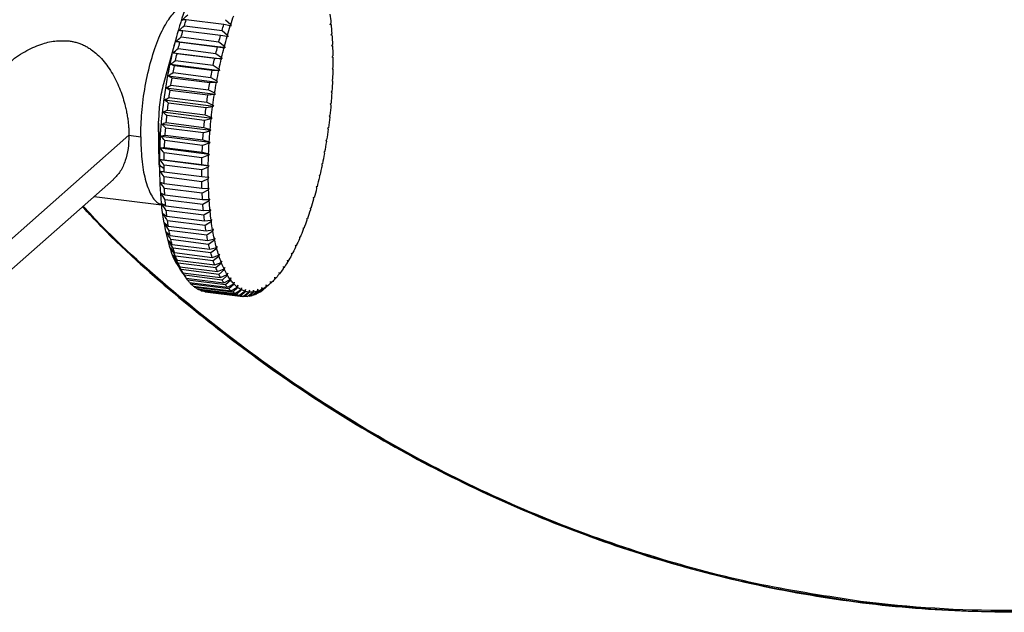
# Paper-space layout '_Dimétrica' of a CAD drawing. Header units: millimetres. Extents: x 366 to 735, y 3282 to 4201.
# Tile 3 of 7: x 533 to 631, y 3780 to 3839. Entities that reach past the tile are written whole.
import ezdxf

# ---------------------------------------------------------------- set-up
doc = ezdxf.new("R2010")
doc.units = ezdxf.units.MM

psp = doc.layouts.new('_Dimétrica')

# ---------------------------------------------------------------- linework, layer by layer
at = {"color": 7, "linetype": 'Continuous', "lineweight": 25}
for p, q in [((553.154, 3838.287), (549.412, 3838.758)), ((553.789, 3838.137), (553.154, 3838.287)), ((553.305, 3838.759), (553.832, 3838.272)), ((553.832, 3838.272), (553.855, 3838.101)), ((563.722, 3838.253), (563.784, 3838.426)), ((563.797, 3838.292), (563.722, 3838.253)), ((552.828, 3837.194), (549.086, 3837.665)), ((549.229, 3838.157), (552.97, 3837.685)), ((552.97, 3837.685), (553.509, 3837.221)), ((553.855, 3838.101), (553.789, 3838.137)), ((563.811, 3837.218), (563.875, 3837.381)), ((548.438, 3837.071), (547.159, 3832.396)), ((548.378, 3836.591), (553.241, 3835.979)), ((552.525, 3836.061), (548.783, 3836.533)), ((548.915, 3837.041), (552.657, 3836.57)), ((552.657, 3836.57), (553.208, 3836.13)), ((553.469, 3837.081), (552.828, 3837.194)), ((553.538, 3837.059), (553.469, 3837.081)), ((553.509, 3837.221), (553.538, 3837.059)), ((563.885, 3837.242), (563.811, 3837.218)), ((563.871, 3836.143), (563.937, 3836.296)), ((548.104, 3835.477), (552.967, 3834.864)), ((552.244, 3834.895), (548.503, 3835.367)), ((548.624, 3835.889), (552.366, 3835.418)), ((552.366, 3835.418), (552.929, 3835.005)), ((553.17, 3835.985), (552.525, 3836.061)), ((553.241, 3835.979), (553.17, 3835.985)), ((553.208, 3836.13), (553.241, 3835.979)), ((563.943, 3836.152), (563.871, 3836.143)), ((547.853, 3834.335), (552.716, 3833.722)), ((548.358, 3834.707), (552.099, 3834.235)), ((552.894, 3834.856), (552.244, 3834.895)), ((552.967, 3834.864), (552.894, 3834.856)), ((552.929, 3835.005), (552.967, 3834.864)), ((563.9, 3835.033), (563.97, 3835.176)), ((563.971, 3835.028), (563.9, 3835.033)), ((548.117, 3833.499), (551.858, 3833.028)), ((551.989, 3833.701), (548.247, 3834.172)), ((552.642, 3833.699), (551.989, 3833.701)), ((552.099, 3834.235), (552.674, 3833.852)), ((552.716, 3833.722), (552.642, 3833.699)), ((552.674, 3833.852), (552.716, 3833.722)), ((563.971, 3834.026), (563.9, 3833.895)), ((563.9, 3833.895), (563.97, 3833.874)), ((547.627, 3833.17), (552.49, 3832.557)), ((551.759, 3832.484), (548.018, 3832.956)), ((552.415, 3832.519), (551.759, 3832.484)), ((551.858, 3833.028), (552.443, 3832.674)), ((552.49, 3832.557), (552.415, 3832.519)), ((552.443, 3832.674), (552.49, 3832.557)), ((563.943, 3832.852), (563.871, 3832.733)), ((563.871, 3832.733), (563.937, 3832.698)), ((547.426, 3831.988), (552.289, 3831.375)), ((551.557, 3831.251), (547.815, 3831.723)), ((547.902, 3832.273), (551.644, 3831.802)), ((551.644, 3831.802), (552.239, 3831.48)), ((552.239, 3831.48), (552.289, 3831.375)), ((563.885, 3831.66), (563.811, 3831.553)), ((563.811, 3831.553), (563.875, 3831.503)), ((547.253, 3830.794), (552.116, 3830.182)), ((551.383, 3830.008), (547.641, 3830.48)), ((547.715, 3831.034), (551.457, 3830.562)), ((551.457, 3830.562), (552.061, 3830.273)), ((552.214, 3831.323), (551.557, 3831.251)), ((552.289, 3831.375), (552.214, 3831.323)), ((563.797, 3830.455), (563.722, 3830.361)), ((547.107, 3829.596), (551.97, 3828.983)), ((547.557, 3829.787), (551.298, 3829.316)), ((552.04, 3830.115), (551.383, 3830.008)), ((552.116, 3830.182), (552.04, 3830.115)), ((552.061, 3830.273), (552.116, 3830.182)), ((563.722, 3830.361), (563.784, 3830.297)), ((546.741, 3824.34), (546.665, 3828.692)), ((546.667, 3828.49), (546.747, 3823.644)), ((547.428, 3828.54), (551.169, 3828.069)), ((551.237, 3828.761), (547.496, 3829.232)), ((551.894, 3828.903), (551.237, 3828.761)), ((551.298, 3829.316), (551.912, 3829.061)), ((551.97, 3828.983), (551.894, 3828.903)), ((551.912, 3829.061), (551.97, 3828.983)), ((563.68, 3829.243), (563.605, 3829.163)), ((563.605, 3829.163), (563.663, 3829.085)), ((546.989, 3828.397), (551.852, 3827.785)), ((551.121, 3827.515), (547.38, 3827.986)), ((551.777, 3827.691), (551.121, 3827.515)), ((551.169, 3828.069), (551.791, 3827.849)), ((551.852, 3827.785), (551.777, 3827.691)), ((551.791, 3827.849), (551.852, 3827.785)), ((563.534, 3828.03), (563.459, 3827.964)), ((563.459, 3827.964), (563.513, 3827.872)), ((543.728, 3827.281), (502.009, 3790.488)), ((543.728, 3827.281), (544.897, 3827.133)), ((546.9, 3827.205), (551.763, 3826.593)), ((551.036, 3826.277), (547.294, 3826.749)), ((547.328, 3827.298), (551.07, 3826.827)), ((551.07, 3826.827), (551.699, 3826.643)), ((551.763, 3826.593), (551.689, 3826.486)), ((551.699, 3826.643), (551.763, 3826.593)), ((563.36, 3826.823), (563.285, 3826.771)), ((563.285, 3826.771), (563.336, 3826.666)), ((546.841, 3826.026), (551.704, 3825.413)), ((550.981, 3825.053), (547.239, 3825.525)), ((547.26, 3826.067), (551.001, 3825.596)), ((551.001, 3825.596), (551.637, 3825.448)), ((551.689, 3826.486), (551.036, 3826.277)), ((563.159, 3825.626), (563.085, 3825.589)), ((563.085, 3825.589), (563.131, 3825.471)), ((546.811, 3824.864), (551.674, 3824.251)), ((547.222, 3824.853), (550.964, 3824.382)), ((551.631, 3825.294), (550.981, 3825.053)), ((551.704, 3825.413), (551.631, 3825.294)), ((551.637, 3825.448), (551.704, 3825.413)), ((546.741, 3824.34), (547.214, 3823.991)), ((550.957, 3823.849), (547.215, 3824.321)), ((547.215, 3823.663), (550.957, 3823.192)), ((551.603, 3824.12), (550.957, 3823.849)), ((550.964, 3824.382), (551.605, 3824.271)), ((551.674, 3824.251), (551.603, 3824.12)), ((551.605, 3824.271), (551.674, 3824.251)), ((562.932, 3824.447), (562.858, 3824.424)), ((562.858, 3824.424), (562.901, 3824.294)), ((499.886, 3785.589), (542.184, 3822.893)), ((550.964, 3822.671), (547.222, 3823.142)), ((550.957, 3823.192), (551.603, 3823.118)), ((551.605, 3822.97), (550.964, 3822.671)), ((551.674, 3823.112), (551.603, 3823.118)), ((551.605, 3822.97), (551.674, 3823.112)), ((562.68, 3823.289), (562.607, 3823.281)), ((562.607, 3823.281), (562.645, 3823.14)), ((547.239, 3822.501), (550.981, 3822.03)), ((551.001, 3821.524), (547.26, 3821.995)), ((550.981, 3822.03), (551.631, 3821.994)), ((551.637, 3821.85), (551.001, 3821.524)), ((551.704, 3822.003), (551.631, 3821.994)), ((551.637, 3821.85), (551.704, 3822.003)), ((562.404, 3822.16), (562.333, 3822.167)), ((562.333, 3822.167), (562.366, 3822.015)), ((540.267, 3821.201), (546.957, 3820.358)), ((547.294, 3821.375), (551.036, 3820.903)), ((551.07, 3820.414), (547.328, 3820.886)), ((551.036, 3820.903), (551.689, 3820.904)), ((551.699, 3820.765), (551.07, 3820.414)), ((551.763, 3820.928), (551.689, 3820.904)), ((551.699, 3820.765), (551.763, 3820.928)), ((562.105, 3821.065), (562.036, 3821.087)), ((562.036, 3821.087), (562.065, 3820.925)), ((547.38, 3820.288), (551.121, 3819.816)), ((551.169, 3819.347), (547.428, 3819.818)), ((551.121, 3819.816), (551.777, 3819.854)), ((551.791, 3819.72), (551.169, 3819.347)), ((551.852, 3819.892), (551.777, 3819.854)), ((551.791, 3819.72), (551.852, 3819.892)), ((561.786, 3820.009), (561.719, 3820.045)), ((561.719, 3820.045), (561.743, 3819.874)), ((547.496, 3819.246), (551.237, 3818.775)), ((551.298, 3818.327), (547.557, 3818.799)), ((551.237, 3818.775), (551.894, 3818.849)), ((551.912, 3818.721), (551.298, 3818.327)), ((551.97, 3818.902), (551.894, 3818.849)), ((551.912, 3818.721), (551.97, 3818.902)), ((561.447, 3818.996), (561.383, 3819.047)), ((561.383, 3819.047), (561.401, 3818.868)), ((547.641, 3818.255), (551.383, 3817.784)), ((551.457, 3817.36), (547.715, 3817.832)), ((551.383, 3817.784), (552.04, 3817.893)), ((552.061, 3817.773), (551.457, 3817.36)), ((552.116, 3817.961), (552.04, 3817.893)), ((552.061, 3817.773), (552.116, 3817.961)), ((561.09, 3818.033), (561.029, 3818.098)), ((561.029, 3818.098), (561.042, 3817.912)), ((547.815, 3817.32), (551.557, 3816.848)), ((551.644, 3816.451), (547.902, 3816.922)), ((551.557, 3816.848), (552.214, 3816.993)), ((552.239, 3816.879), (551.644, 3816.451)), ((552.289, 3817.074), (552.214, 3816.993)), ((552.239, 3816.879), (552.289, 3817.074)), ((560.717, 3817.124), (560.659, 3817.203)), ((560.659, 3817.203), (560.667, 3817.01)), ((548.018, 3816.444), (551.759, 3815.972)), ((551.858, 3815.603), (548.117, 3816.074)), ((551.759, 3815.972), (552.415, 3816.151)), ((552.443, 3816.045), (551.858, 3815.603)), ((552.49, 3816.245), (552.415, 3816.151)), ((552.443, 3816.045), (552.49, 3816.245)), ((560.329, 3816.273), (560.275, 3816.366)), ((560.275, 3816.366), (560.278, 3816.166)), ((548.247, 3815.632), (551.989, 3815.16)), ((552.099, 3814.821), (548.358, 3815.292)), ((548.503, 3814.888), (552.244, 3814.417)), ((551.989, 3815.16), (552.642, 3815.371)), ((552.674, 3815.275), (552.099, 3814.821)), ((552.716, 3815.479), (552.642, 3815.371)), ((552.674, 3815.275), (552.716, 3815.479)), ((552.967, 3814.779), (552.894, 3814.659)), ((552.929, 3814.571), (552.967, 3814.779)), ((559.473, 3814.88), (559.465, 3814.672)), ((559.52, 3814.762), (559.473, 3814.88)), ((559.879, 3815.59), (559.877, 3815.386)), ((559.93, 3815.484), (559.879, 3815.59)), ((552.366, 3814.109), (548.624, 3814.58)), ((548.783, 3814.216), (552.525, 3813.745)), ((548.8, 3813.998), (549.377, 3813.15)), ((552.657, 3813.47), (548.915, 3813.941)), ((552.244, 3814.417), (552.894, 3814.659)), ((552.929, 3814.571), (552.366, 3814.109)), ((552.525, 3813.745), (553.17, 3814.017)), ((553.208, 3813.939), (552.657, 3813.47)), ((553.241, 3814.149), (553.17, 3814.017)), ((553.208, 3813.939), (553.241, 3814.149)), ((559.059, 3814.239), (559.046, 3814.029)), ((559.101, 3814.109), (559.059, 3814.239)), ((549.086, 3813.619), (552.828, 3813.148)), ((552.97, 3812.907), (549.229, 3813.378)), ((549.412, 3813.1), (553.154, 3812.629)), ((549.563, 3812.895), (549.422, 3813.099)), ((553.305, 3812.423), (549.563, 3812.895)), ((552.828, 3813.148), (553.469, 3813.448)), ((553.509, 3813.38), (552.97, 3812.907)), ((553.154, 3812.629), (553.789, 3812.956)), ((553.832, 3812.897), (553.305, 3812.423)), ((553.538, 3813.592), (553.469, 3813.448)), ((553.509, 3813.38), (553.538, 3813.592)), ((553.855, 3813.11), (553.789, 3812.956)), ((553.832, 3812.897), (553.855, 3813.11)), ((558.214, 3813.177), (558.191, 3812.965)), ((558.247, 3813.025), (558.214, 3813.177)), ((558.638, 3813.671), (558.62, 3813.459)), ((558.676, 3813.529), (558.638, 3813.671)), ((549.758, 3812.661), (553.499, 3812.19)), ((549.918, 3812.492), (549.801, 3812.656)), ((553.659, 3812.021), (549.918, 3812.492)), ((550.122, 3812.305), (553.864, 3811.834)), ((550.29, 3812.174), (550.199, 3812.295)), ((554.031, 3811.702), (550.29, 3812.174)), ((550.503, 3812.033), (554.245, 3811.562)), ((550.678, 3811.94), (550.617, 3812.019)), ((554.419, 3811.468), (550.678, 3811.94)), ((550.899, 3811.847), (554.641, 3811.375)), ((551.08, 3811.792), (551.051, 3811.828)), ((553.499, 3812.19), (554.128, 3812.542)), ((554.173, 3812.494), (553.659, 3812.021)), ((553.864, 3811.834), (554.485, 3812.208)), ((554.532, 3812.171), (554.031, 3811.702)), ((554.192, 3812.706), (554.128, 3812.542)), ((554.173, 3812.494), (554.192, 3812.706)), ((554.245, 3811.562), (554.858, 3811.957)), ((554.907, 3811.93), (554.419, 3811.468)), ((554.546, 3812.381), (554.485, 3812.208)), ((554.532, 3812.171), (554.546, 3812.381)), ((554.915, 3812.138), (554.858, 3811.957)), ((554.907, 3811.93), (554.915, 3812.138)), ((555.299, 3811.977), (555.245, 3811.789)), ((555.296, 3811.773), (555.299, 3811.977)), ((555.695, 3811.9), (555.645, 3811.705)), ((555.698, 3811.7), (555.695, 3811.9)), ((556.101, 3811.906), (556.055, 3811.706)), ((556.109, 3811.712), (556.101, 3811.906)), ((556.336, 3811.498), (556.898, 3811.961)), ((556.515, 3811.996), (556.473, 3811.791)), ((556.528, 3811.809), (556.515, 3811.996)), ((556.954, 3811.989), (556.532, 3811.597)), ((556.777, 3811.745), (557.327, 3812.214)), ((556.936, 3812.169), (556.898, 3811.961)), ((556.954, 3811.989), (556.936, 3812.169)), ((557.384, 3812.253), (556.974, 3811.882)), ((557.221, 3812.076), (557.759, 3812.549)), ((557.36, 3812.425), (557.327, 3812.214)), ((557.384, 3812.253), (557.36, 3812.425)), ((557.787, 3812.761), (557.759, 3812.549)), ((557.815, 3812.599), (557.787, 3812.761)), ((554.822, 3811.32), (551.08, 3811.792)), ((551.309, 3811.747), (555.05, 3811.275)), ((554.641, 3811.375), (555.245, 3811.789)), ((555.296, 3811.773), (554.822, 3811.32)), ((555.05, 3811.275), (555.645, 3811.705)), ((555.236, 3811.259), (555.06, 3811.281)), ((555.698, 3811.7), (555.236, 3811.259)), ((555.471, 3811.263), (556.055, 3811.706)), ((556.109, 3811.712), (555.661, 3811.285)), ((555.9, 3811.337), (556.473, 3811.791)), ((556.528, 3811.809), (556.093, 3811.398))]:
    psp.add_line(p, q, dxfattribs=at)
for points, knots in [([(717.617, 3827.03), (719.121, 3829.614), (722.175, 3834.86), (725.926, 3843.402), (729.046, 3852.537), (731.381, 3862.246), (732.858, 3872.373), (733.425, 3882.812), (733.056, 3893.444), (731.731, 3904.207), (729.435, 3915.033), (726.169, 3925.786), (721.962, 3936.326), (716.904, 3946.462), (711.084, 3956.078), (704.645, 3965.028), (697.71, 3973.249), (690.403, 3980.704), (682.792, 3987.414), (674.851, 3993.467), (666.483, 3998.949), (657.561, 4003.892), (648.102, 4008.218), (638.179, 4011.825), (627.946, 4014.602), (617.518, 4016.488), (607.017, 4017.436), (596.499, 4017.439), (586.065, 4016.388), (578.017, 4014.987), (573.593, 4013.602), (572.48, 4013.254)], [0, 0, 0, 0, 0.03245, 0.065888, 0.100241, 0.135417, 0.171308, 0.207135, 0.243401, 0.279967, 0.316685, 0.354068, 0.391292, 0.4282, 0.464645, 0.500489, 0.53499, 0.568691, 0.601508, 0.633369, 0.665819, 0.699257, 0.73361, 0.768786, 0.804677, 0.840504, 0.876771, 0.913337, 0.950054, 0.987438, 1, 1, 1, 1]), ([(618.15, 4018.072), (618.5, 4018.027), (619.202, 4017.937), (620.254, 4017.789), (621.306, 4017.633), (622.357, 4017.467), (623.408, 4017.292), (624.459, 4017.107), (625.509, 4016.913), (626.558, 4016.709), (627.608, 4016.496), (630.112, 4015.964), (634.064, 4015.013), (639.487, 4013.449), (644.915, 4011.617), (650.381, 4009.493), (655.817, 4007.094), (663.077, 4003.488), (672, 3998.271), (682.28, 3990.931), (691.996, 3982.56), (700.977, 3973.268), (709.074, 3963.196), (716.165, 3952.51), (722.162, 3941.392), (727.016, 3930.031), (730.713, 3918.61), (733.276, 3907.3), (734.755, 3896.253), (735.234, 3885.47), (734.755, 3874.807), (733.276, 3864.133), (730.713, 3853.469), (727.645, 3844.765), (724.619, 3837.971), (722.044, 3832.952), (719.19, 3828.079), (716.048, 3823.352), (712.638, 3818.808), (709.78, 3815.427), (707.646, 3813.093), (706.335, 3811.714), (704.998, 3810.362), (703.635, 3809.037), (702.248, 3807.737), (701.302, 3806.893), (700.829, 3806.471)], [0, 0, 0, 0, 0.003822, 0.007642, 0.011462, 0.01528, 0.019099, 0.022918, 0.026736, 0.030556, 0.034376, 0.038198, 0.057939, 0.077679, 0.098007, 0.118334, 0.139178, 0.160022, 0.202561, 0.245771, 0.289441, 0.333345, 0.377248, 0.420919, 0.464129, 0.506668, 0.548343, 0.588986, 0.628457, 0.666642, 0.704827, 0.744298, 0.784941, 0.826616, 0.847892, 0.869168, 0.89078, 0.912393, 0.934235, 0.956077, 0.963401, 0.970721, 0.978039, 0.985356, 0.992676, 1, 1, 1, 1]), ([(616.382, 4016.324), (621.246, 4015.712), (626.192, 4014.781), (636.134, 4012.249), (641.128, 4010.648), (651.034, 4006.774), (655.945, 4004.5), (665.547, 3999.315), (670.237, 3996.403), (679.267, 3990.011), (683.606, 3986.531), (691.823, 3979.102), (695.7, 3975.155), (702.91, 3966.913), (706.242, 3962.619), (712.312, 3953.817), (715.049, 3949.308), (719.913, 3940.204), (722.122, 3935.454), (725.994, 3925.649), (727.657, 3920.594), (730.353, 3910.295), (731.386, 3905.05), (732.771, 3894.507), (733.122, 3889.209), (733.122, 3878.699), (732.771, 3873.489), (731.386, 3863.295), (730.353, 3858.311), (727.657, 3848.691), (725.994, 3844.055), (722.122, 3835.226), (719.913, 3831.033), (717.481, 3827.093)], [0, 0, 0, 0, 0.0625, 0.0625, 0.125, 0.125, 0.1875, 0.1875, 0.25, 0.25, 0.3125, 0.3125, 0.375, 0.375, 0.4375, 0.4375, 0.5, 0.5, 0.5625, 0.5625, 0.625, 0.625, 0.6875, 0.6875, 0.75, 0.75, 0.8125, 0.8125, 0.875, 0.875, 0.9375, 0.9375, 1, 1, 1, 1]), ([(616.453, 4016.575), (621.073, 4015.993), (625.807, 4015.12), (635.411, 4012.73), (640.281, 4011.212), (650.035, 4007.493), (654.92, 4005.292), (664.567, 4000.201), (669.329, 3997.311), (678.582, 3990.878), (683.074, 3987.334), (691.643, 3979.667), (695.72, 3975.545), (703.338, 3966.833), (706.878, 3962.244), (713.326, 3952.737), (716.235, 3947.82), (721.367, 3937.81), (723.591, 3932.717), (727.339, 3922.505), (728.865, 3917.386), (731.242, 3907.258), (732.094, 3902.248), (732.908, 3894.9), (733.102, 3892.478), (733.285, 3888.895), (733.327, 3887.708), (733.365, 3885.942), (733.373, 3885.356), (733.381, 3884.188), (733.38, 3883.607), (733.337, 3878.356), (733.022, 3873.611), (731.764, 3864.071), (730.821, 3859.277), (728.257, 3849.767), (726.636, 3845.052), (722.694, 3835.843), (720.374, 3831.35), (717.714, 3827.041)], [0, 0, 0, 0, 0.0625, 0.0625, 0.125, 0.125, 0.1875, 0.1875, 0.25, 0.25, 0.3125, 0.3125, 0.375, 0.375, 0.4375, 0.4375, 0.5, 0.5, 0.5625, 0.5625, 0.625, 0.625, 0.6875, 0.6875, 0.71875, 0.71875, 0.734375, 0.734375, 0.742188, 0.742188, 0.75, 0.75, 0.8125, 0.8125, 0.875, 0.875, 0.9375, 0.9375, 1, 1, 1, 1]), ([(552.818, 3845.903), (552.46, 3845.588), (552.088, 3845.175), (551.336, 3844.14), (550.955, 3843.518), (550.207, 3842.068), (549.84, 3841.242), (549.145, 3839.417), (548.818, 3838.42), (548.224, 3836.315), (547.959, 3835.207), (547.504, 3832.954), (547.316, 3831.809), (547.02, 3829.553), (546.912, 3828.443), (546.773, 3826.313), (546.741, 3825.295), (546.741, 3824.34)], [0, 0, 0, 0, 0.125, 0.125, 0.25, 0.25, 0.375, 0.375, 0.5, 0.5, 0.625, 0.625, 0.75, 0.75, 0.875, 0.875, 1, 1, 1, 1]), ([(544.897, 3827.133), (544.918, 3827.926), (544.962, 3829.57), (545.32, 3832.2), (545.901, 3834.769), (546.673, 3837.006), (547.541, 3838.7), (548.43, 3839.752), (549.158, 3840.237), (549.548, 3840.124), (549.672, 3840.088)], [0, 0, 0, 0, 0.1276405, 0.2644993, 0.4064803, 0.5484612, 0.68532, 0.8129605, 0.9406011, 1, 1, 1, 1]), ([(531.941, 3834.509), (531.97, 3834.54), (532.436, 3835.035), (533.536, 3835.702), (535.061, 3836.392), (536.508, 3836.717), (537.366, 3836.671), (537.78, 3836.648)], [0, 0, 0, 0, 0.019751, 0.316644, 0.584419, 0.799591, 1, 1, 1, 1]), ([(537.78, 3836.648), (537.846, 3836.639), (537.979, 3836.621), (538.174, 3836.584), (538.368, 3836.539), (538.559, 3836.486), (538.748, 3836.426), (538.935, 3836.357), (539.12, 3836.281), (539.303, 3836.196), (539.483, 3836.103), (539.662, 3836.001), (539.838, 3835.891), (540.157, 3835.674), (540.603, 3835.311), (541.149, 3834.746), (541.662, 3834.087), (542.125, 3833.352), (542.532, 3832.569), (542.871, 3831.772), (543.15, 3830.972), (543.344, 3830.275), (543.479, 3829.679), (543.57, 3829.185), (543.641, 3828.696), (543.691, 3828.214), (543.722, 3827.741), (543.726, 3827.434), (543.728, 3827.281)], [0, 0, 0, 0, 0.016601, 0.033258, 0.050002, 0.066864, 0.083874, 0.101061, 0.118455, 0.136083, 0.153972, 0.172147, 0.190632, 0.20945, 0.275317, 0.344686, 0.418829, 0.494184, 0.567161, 0.638606, 0.704609, 0.768699, 0.808364, 0.847476, 0.886113, 0.924357, 0.962291, 1, 1, 1, 1]), ([(547.163, 3832.4), (547.09, 3832.112), (546.938, 3831.518), (546.727, 3830.248), (546.689, 3829.305), (546.665, 3828.692)], [0, 0, 0, 0, 0.2460971, 0.5099172, 1, 1, 1, 1]), ([(543.728, 3827.281), (543.71, 3826.831), (543.674, 3825.917), (543.377, 3824.704), (542.905, 3823.641), (542.421, 3823.15), (542.175, 3822.901)], [0, 0, 0, 0, 0.229789, 0.466741, 0.729382, 1, 1, 1, 1]), ([(544.897, 3827.133), (544.918, 3826.377), (544.962, 3824.811), (545.32, 3822.807), (545.903, 3821.288), (546.556, 3820.45), (547.028, 3820.424), (547.194, 3820.415)], [0, 0, 0, 0, 0.203924, 0.422576, 0.649411, 0.876247, 1, 1, 1, 1]), ([(717.481, 3827.093), (715.049, 3823.154), (712.312, 3819.335), (706.242, 3812.062), (702.91, 3808.608), (695.7, 3802.183), (691.823, 3799.212), (683.606, 3793.854), (679.267, 3791.468), (670.237, 3787.351), (665.547, 3785.621), (655.945, 3782.854), (651.034, 3781.818), (641.128, 3780.44), (636.134, 3780.097), (626.192, 3780.071), (621.246, 3780.386), (616.382, 3780.999)], [0, 0, 0, 0, 0.125, 0.125, 0.25, 0.25, 0.375, 0.375, 0.5, 0.5, 0.625, 0.625, 0.75, 0.75, 0.875, 0.875, 1, 1, 1, 1]), ([(546.741, 3824.34), (546.776, 3823.035), (546.848, 3820.333), (547.482, 3816.973), (548.169, 3814.789), (548.723, 3814.211), (548.828, 3814.102)], [0, 0, 0, 0, 0.2905295, 0.6020411, 0.9252117, 1, 1, 1, 1]), ([(616.453, 3780.873), (613.17, 3781.367), (606.542, 3782.365), (596.587, 3784.95), (586.629, 3788.37), (576.782, 3792.697), (567.173, 3797.891), (557.903, 3803.894), (549.149, 3810.7), (542.87, 3816.167), (539.73, 3819.531), (539.118, 3820.188)], [0, 0, 0, 0, 0.116444, 0.235116, 0.355635, 0.477576, 0.600483, 0.723881, 0.847278, 0.970185, 1, 1, 1, 1]), ([(539.119, 3820.189), (540.252, 3819.009), (543.731, 3815.385), (550.03, 3809.964), (557.949, 3803.888), (566.324, 3798.413), (575.244, 3793.467), (584.703, 3789.142), (594.626, 3785.535), (604.859, 3782.759), (615.287, 3780.873), (625.789, 3779.921), (636.302, 3779.933), (646.756, 3780.93), (657.017, 3782.929), (666.948, 3785.92), (676.375, 3789.825), (685.173, 3794.598), (692.758, 3799.643), (697.113, 3803.405), (698.996, 3805.033)], [0, 0, 0, 0, 0.0260366, 0.0799818, 0.1323574, 0.1856995, 0.2406669, 0.2971378, 0.3549619, 0.4139614, 0.472855, 0.5324717, 0.5925805, 0.6529383, 0.7143912, 0.7755813, 0.8362524, 0.8961613, 0.9550833, 1, 1, 1, 1]), ([(616.382, 3780.999), (613.104, 3781.493), (606.487, 3782.489), (596.548, 3785.07), (586.606, 3788.484), (576.775, 3792.805), (567.181, 3797.99), (557.926, 3803.983), (549.186, 3810.778), (542.92, 3816.234), (539.788, 3819.589), (539.179, 3820.242)], [0, 0, 0, 0, 0.11646, 0.235149, 0.355684, 0.477641, 0.600566, 0.72398, 0.847394, 0.970319, 1, 1, 1, 1]), ([(699.099, 3805.01), (698.844, 3804.764), (696.187, 3802.199), (690.487, 3798.049), (682.058, 3792.694), (673.101, 3788.317), (663.828, 3784.844), (654.339, 3782.304), (644.759, 3780.665), (635.201, 3779.91), (625.768, 3779.914), (619.527, 3780.557), (616.453, 3780.873)], [0, 0, 0, 0, 0.012252, 0.127978, 0.243178, 0.357389, 0.470172, 0.581122, 0.689875, 0.796109, 0.899558, 1, 1, 1, 1])]:
    psp.add_open_spline(points, degree=3, knots=knots, dxfattribs=at)
for points in [[(548.992, 3838.714), (549.18, 3838.884), (549.371, 3839.057), (549.563, 3839.231)], [(563.68, 3839.297), (563.718, 3839.013), (563.753, 3838.722), (563.784, 3838.426)], [(549.412, 3838.758), (549.27, 3838.743), (549.13, 3838.728), (548.992, 3838.714)], [(549.229, 3838.157), (549.289, 3838.36), (549.35, 3838.56), (549.412, 3838.758)], [(552.97, 3837.685), (553.03, 3837.888), (553.091, 3838.089), (553.154, 3838.287)], [(553.832, 3838.272), (553.928, 3838.57), (554.027, 3838.863), (554.128, 3839.149)], [(563.797, 3838.292), (563.827, 3837.994), (563.853, 3837.69), (563.875, 3837.381)], [(548.675, 3837.672), (548.857, 3837.832), (549.042, 3837.994), (549.229, 3838.157)], [(549.086, 3837.665), (548.947, 3837.668), (548.81, 3837.67), (548.675, 3837.672)], [(548.915, 3837.041), (548.971, 3837.251), (549.028, 3837.459), (549.086, 3837.665)], [(553.509, 3837.221), (553.6, 3837.531), (553.693, 3837.837), (553.789, 3838.137)], [(548.378, 3836.591), (548.555, 3836.74), (548.734, 3836.89), (548.915, 3837.041)], [(548.783, 3836.533), (548.646, 3836.553), (548.511, 3836.572), (548.378, 3836.591)], [(548.624, 3835.889), (548.676, 3836.105), (548.729, 3836.32), (548.783, 3836.533)], [(552.657, 3836.57), (552.713, 3836.78), (552.77, 3836.988), (552.828, 3837.194)], [(553.208, 3836.13), (553.292, 3836.452), (553.379, 3836.769), (553.469, 3837.081)], [(563.885, 3837.242), (563.906, 3836.932), (563.924, 3836.616), (563.937, 3836.296)], [(548.104, 3835.477), (548.275, 3835.613), (548.449, 3835.751), (548.624, 3835.889)], [(548.503, 3835.367), (548.368, 3835.404), (548.235, 3835.441), (548.104, 3835.477)], [(548.358, 3834.707), (548.405, 3834.928), (548.453, 3835.148), (548.503, 3835.367)], [(552.366, 3835.418), (552.418, 3835.634), (552.471, 3835.849), (552.525, 3836.061)], [(552.929, 3835.005), (553.007, 3835.336), (553.087, 3835.663), (553.17, 3835.985)], [(563.943, 3836.152), (563.956, 3835.831), (563.965, 3835.505), (563.97, 3835.176)], [(547.853, 3834.335), (548.019, 3834.458), (548.187, 3834.582), (548.358, 3834.707)], [(548.247, 3834.172), (548.114, 3834.227), (547.982, 3834.281), (547.853, 3834.335)], [(552.099, 3834.235), (552.146, 3834.457), (552.195, 3834.677), (552.244, 3834.895)], [(552.674, 3833.852), (552.744, 3834.19), (552.818, 3834.525), (552.894, 3834.856)], [(563.971, 3835.028), (563.973, 3834.862), (563.974, 3834.696), (563.974, 3834.529)], [(563.974, 3834.529), (563.974, 3834.363), (563.973, 3834.195), (563.971, 3834.026)], [(547.627, 3833.17), (547.788, 3833.279), (547.951, 3833.388), (548.117, 3833.499)], [(548.117, 3833.499), (548.159, 3833.725), (548.202, 3833.949), (548.247, 3834.172)], [(551.858, 3833.028), (551.9, 3833.253), (551.944, 3833.478), (551.989, 3833.701)], [(552.443, 3832.674), (552.506, 3833.018), (552.573, 3833.36), (552.642, 3833.699)], [(563.97, 3833.874), (563.965, 3833.536), (563.956, 3833.195), (563.943, 3832.852)], [(548.018, 3832.956), (547.885, 3833.028), (547.755, 3833.099), (547.627, 3833.17)], [(547.902, 3832.273), (547.939, 3832.501), (547.978, 3832.729), (548.018, 3832.956)], [(551.644, 3831.802), (551.681, 3832.03), (551.719, 3832.257), (551.759, 3832.484)], [(552.239, 3831.48), (552.294, 3831.828), (552.353, 3832.175), (552.415, 3832.519)], [(563.937, 3832.698), (563.924, 3832.354), (563.906, 3832.007), (563.885, 3831.66)], [(547.426, 3831.988), (547.583, 3832.082), (547.741, 3832.177), (547.902, 3832.273)], [(547.815, 3831.723), (547.684, 3831.812), (547.554, 3831.9), (547.426, 3831.988)], [(547.715, 3831.034), (547.747, 3831.264), (547.78, 3831.494), (547.815, 3831.723)], [(563.875, 3831.503), (563.853, 3831.155), (563.827, 3830.805), (563.797, 3830.455)], [(547.253, 3830.794), (547.405, 3830.873), (547.559, 3830.953), (547.715, 3831.034)], [(547.641, 3830.48), (547.51, 3830.586), (547.38, 3830.69), (547.253, 3830.794)], [(547.557, 3829.787), (547.583, 3830.018), (547.611, 3830.249), (547.641, 3830.48)], [(551.457, 3830.562), (551.489, 3830.792), (551.522, 3831.022), (551.557, 3831.251)], [(552.061, 3830.273), (552.109, 3830.624), (552.16, 3830.974), (552.214, 3831.323)], [(547.107, 3829.596), (547.255, 3829.659), (547.405, 3829.723), (547.557, 3829.787)], [(547.496, 3829.232), (547.364, 3829.354), (547.234, 3829.476), (547.107, 3829.596)], [(551.298, 3829.316), (551.325, 3829.547), (551.353, 3829.778), (551.383, 3830.008)], [(551.912, 3829.061), (551.951, 3829.413), (551.994, 3829.764), (552.04, 3830.115)], [(563.784, 3830.297), (563.753, 3829.946), (563.718, 3829.595), (563.68, 3829.243)], [(546.989, 3828.397), (547.133, 3828.445), (547.279, 3828.492), (547.428, 3828.54)], [(547.428, 3828.54), (547.449, 3828.77), (547.471, 3829.001), (547.496, 3829.232)], [(551.169, 3828.069), (551.19, 3828.299), (551.213, 3828.53), (551.237, 3828.761)], [(551.791, 3827.849), (551.821, 3828.2), (551.856, 3828.551), (551.894, 3828.903)], [(563.663, 3829.085), (563.624, 3828.733), (563.581, 3828.381), (563.534, 3828.03)], [(547.38, 3827.986), (547.248, 3828.125), (547.117, 3828.262), (546.989, 3828.397)], [(547.328, 3827.298), (547.344, 3827.527), (547.361, 3827.756), (547.38, 3827.986)], [(551.07, 3826.827), (551.086, 3827.055), (551.103, 3827.285), (551.121, 3827.515)], [(551.699, 3826.643), (551.721, 3826.991), (551.747, 3827.341), (551.777, 3827.691)], [(563.513, 3827.872), (563.466, 3827.522), (563.415, 3827.172), (563.36, 3826.823)], [(546.9, 3827.205), (547.041, 3827.236), (547.184, 3827.267), (547.328, 3827.298)], [(547.294, 3826.749), (547.161, 3826.902), (547.03, 3827.055), (546.9, 3827.205)], [(547.26, 3826.067), (547.27, 3826.293), (547.281, 3826.521), (547.294, 3826.749)], [(563.336, 3826.666), (563.28, 3826.318), (563.222, 3825.971), (563.159, 3825.626)], [(546.841, 3826.026), (546.978, 3826.039), (547.118, 3826.053), (547.26, 3826.067)], [(547.239, 3825.525), (547.104, 3825.693), (546.972, 3825.86), (546.841, 3826.026)], [(547.222, 3824.853), (547.226, 3825.076), (547.232, 3825.3), (547.239, 3825.525)], [(551.001, 3825.596), (551.011, 3825.822), (551.023, 3826.049), (551.036, 3826.277)], [(551.637, 3825.448), (551.651, 3825.792), (551.668, 3826.138), (551.689, 3826.486)], [(546.811, 3824.864), (546.946, 3824.86), (547.083, 3824.857), (547.222, 3824.853)], [(547.215, 3824.321), (547.078, 3824.503), (546.944, 3824.684), (546.811, 3824.864)], [(550.964, 3824.382), (550.968, 3824.605), (550.973, 3824.828), (550.981, 3825.053)], [(551.605, 3824.271), (551.61, 3824.609), (551.618, 3824.95), (551.631, 3825.294)], [(563.131, 3825.471), (563.068, 3825.127), (563.002, 3824.786), (562.932, 3824.447)], [(547.222, 3823.142), (547.083, 3823.338), (546.946, 3823.533), (546.811, 3823.725)], [(546.811, 3823.725), (546.944, 3823.705), (547.078, 3823.684), (547.215, 3823.663)], [(547.214, 3823.991), (547.214, 3824.1), (547.214, 3824.21), (547.215, 3824.321)], [(547.215, 3823.663), (547.214, 3823.772), (547.214, 3823.881), (547.214, 3823.991)], [(550.955, 3823.519), (550.955, 3823.629), (550.956, 3823.739), (550.957, 3823.849)], [(551.6, 3823.616), (551.6, 3823.783), (551.601, 3823.951), (551.603, 3824.12)], [(551.603, 3823.118), (551.601, 3823.283), (551.6, 3823.449), (551.6, 3823.616)], [(562.901, 3824.294), (562.83, 3823.956), (562.757, 3823.621), (562.68, 3823.289)], [(547.26, 3821.995), (547.118, 3822.204), (546.978, 3822.411), (546.841, 3822.615)], [(546.841, 3822.615), (546.972, 3822.578), (547.104, 3822.54), (547.239, 3822.501)], [(547.239, 3822.501), (547.232, 3822.713), (547.226, 3822.927), (547.222, 3823.142)], [(550.957, 3823.192), (550.956, 3823.3), (550.955, 3823.41), (550.955, 3823.519)], [(550.981, 3822.03), (550.973, 3822.242), (550.968, 3822.456), (550.964, 3822.671)], [(551.631, 3821.994), (551.618, 3822.315), (551.61, 3822.64), (551.605, 3822.97)], [(562.645, 3823.14), (562.568, 3822.81), (562.487, 3822.483), (562.404, 3822.16)], [(547.294, 3821.375), (547.281, 3821.579), (547.27, 3821.787), (547.26, 3821.995)], [(551.689, 3820.904), (551.668, 3821.214), (551.651, 3821.53), (551.637, 3821.85)], [(562.366, 3822.015), (562.282, 3821.694), (562.195, 3821.377), (562.105, 3821.065)], [(547.328, 3820.886), (547.184, 3821.106), (547.041, 3821.324), (546.9, 3821.54)], [(546.9, 3821.54), (547.03, 3821.486), (547.161, 3821.43), (547.294, 3821.375)], [(547.38, 3820.288), (547.361, 3820.485), (547.344, 3820.684), (547.328, 3820.886)], [(551.036, 3820.903), (551.023, 3821.108), (551.011, 3821.315), (551.001, 3821.524)], [(551.777, 3819.854), (551.747, 3820.152), (551.721, 3820.456), (551.699, 3820.765)], [(562.065, 3820.925), (561.974, 3820.614), (561.881, 3820.309), (561.786, 3820.009)], [(546.989, 3820.505), (547.117, 3820.433), (547.248, 3820.361), (547.38, 3820.288)], [(547.428, 3819.818), (547.279, 3820.05), (547.133, 3820.278), (546.989, 3820.505)], [(547.496, 3819.246), (547.471, 3819.434), (547.449, 3819.625), (547.428, 3819.818)], [(551.121, 3819.816), (551.103, 3820.013), (551.086, 3820.213), (551.07, 3820.414)], [(551.894, 3818.849), (551.856, 3819.133), (551.821, 3819.424), (551.791, 3819.72)], [(561.743, 3819.874), (561.646, 3819.576), (561.548, 3819.283), (561.447, 3818.996)], [(547.107, 3819.514), (547.234, 3819.426), (547.364, 3819.337), (547.496, 3819.246)], [(547.557, 3818.799), (547.405, 3819.04), (547.255, 3819.278), (547.107, 3819.514)], [(547.641, 3818.255), (547.611, 3818.434), (547.583, 3818.615), (547.557, 3818.799)], [(551.237, 3818.775), (551.213, 3818.963), (551.19, 3819.154), (551.169, 3819.347)], [(552.04, 3817.893), (551.994, 3818.163), (551.951, 3818.439), (551.912, 3818.721)], [(561.401, 3818.868), (561.299, 3818.583), (561.196, 3818.305), (561.09, 3818.033)], [(547.253, 3818.573), (547.38, 3818.468), (547.51, 3818.362), (547.641, 3818.255)], [(547.715, 3817.832), (547.559, 3818.081), (547.405, 3818.329), (547.253, 3818.573)], [(547.815, 3817.32), (547.78, 3817.487), (547.747, 3817.658), (547.715, 3817.832)], [(551.383, 3817.784), (551.353, 3817.962), (551.325, 3818.143), (551.298, 3818.327)], [(552.214, 3816.993), (552.16, 3817.245), (552.109, 3817.506), (552.061, 3817.773)], [(561.042, 3817.912), (560.935, 3817.642), (560.827, 3817.379), (560.717, 3817.124)], [(547.426, 3817.686), (547.554, 3817.565), (547.684, 3817.443), (547.815, 3817.32)], [(547.902, 3816.922), (547.741, 3817.179), (547.583, 3817.434), (547.426, 3817.686)], [(547.627, 3816.858), (547.755, 3816.721), (547.885, 3816.583), (548.018, 3816.444)], [(548.117, 3816.074), (547.951, 3816.338), (547.788, 3816.599), (547.627, 3816.858)], [(548.018, 3816.444), (547.978, 3816.6), (547.939, 3816.759), (547.902, 3816.922)], [(551.557, 3816.848), (551.522, 3817.016), (551.489, 3817.187), (551.457, 3817.36)], [(552.415, 3816.151), (552.353, 3816.386), (552.294, 3816.629), (552.239, 3816.879)], [(560.667, 3817.01), (560.556, 3816.757), (560.444, 3816.511), (560.329, 3816.273)], [(547.853, 3816.092), (547.982, 3815.94), (548.114, 3815.787), (548.247, 3815.632)], [(548.358, 3815.292), (548.187, 3815.561), (548.019, 3815.828), (547.853, 3816.092)], [(548.247, 3815.632), (548.202, 3815.776), (548.159, 3815.923), (548.117, 3816.074)], [(551.759, 3815.972), (551.719, 3816.128), (551.681, 3816.288), (551.644, 3816.451)], [(552.642, 3815.371), (552.573, 3815.588), (552.506, 3815.813), (552.443, 3816.045)], [(560.278, 3816.166), (560.163, 3815.931), (560.047, 3815.703), (559.93, 3815.484)], [(548.104, 3815.392), (548.235, 3815.226), (548.368, 3815.058), (548.503, 3814.888)], [(548.624, 3814.58), (548.449, 3814.853), (548.275, 3815.124), (548.104, 3815.392)], [(548.503, 3814.888), (548.453, 3815.019), (548.405, 3815.154), (548.358, 3815.292)], [(548.378, 3814.762), (548.511, 3814.582), (548.646, 3814.4), (548.783, 3814.216)], [(548.915, 3813.941), (548.734, 3814.217), (548.555, 3814.491), (548.378, 3814.762)], [(551.989, 3815.16), (551.944, 3815.304), (551.9, 3815.452), (551.858, 3815.603)], [(552.244, 3814.417), (552.195, 3814.548), (552.146, 3814.683), (552.099, 3814.821)], [(552.894, 3814.659), (552.818, 3814.856), (552.744, 3815.061), (552.674, 3815.275)], [(559.877, 3815.386), (559.759, 3815.169), (559.64, 3814.961), (559.52, 3814.762)], [(548.783, 3814.216), (548.729, 3814.334), (548.676, 3814.455), (548.624, 3814.58)], [(548.675, 3814.204), (548.81, 3814.011), (548.947, 3813.816), (549.086, 3813.619)], [(549.229, 3813.378), (549.042, 3813.656), (548.857, 3813.932), (548.675, 3814.204)], [(549.086, 3813.619), (549.028, 3813.723), (548.971, 3813.83), (548.915, 3813.941)], [(552.525, 3813.745), (552.471, 3813.862), (552.418, 3813.984), (552.366, 3814.109)], [(553.17, 3814.017), (553.087, 3814.193), (553.007, 3814.378), (552.929, 3814.571)], [(553.469, 3813.448), (553.379, 3813.602), (553.292, 3813.766), (553.208, 3813.939)], [(559.046, 3814.029), (558.923, 3813.853), (558.8, 3813.686), (558.676, 3813.529)], [(559.465, 3814.672), (559.345, 3814.476), (559.223, 3814.288), (559.101, 3814.109)], [(549.412, 3813.1), (549.35, 3813.189), (549.289, 3813.282), (549.229, 3813.378)], [(549.758, 3812.661), (549.692, 3812.735), (549.627, 3812.813), (549.563, 3812.895)], [(552.828, 3813.148), (552.77, 3813.251), (552.713, 3813.358), (552.657, 3813.47)], [(553.154, 3812.629), (553.091, 3812.717), (553.03, 3812.81), (552.97, 3812.907)], [(553.789, 3812.956), (553.693, 3813.087), (553.6, 3813.229), (553.509, 3813.38)], [(554.128, 3812.542), (554.027, 3812.65), (553.928, 3812.769), (553.832, 3812.897)], [(558.191, 3812.965), (558.066, 3812.833), (557.941, 3812.711), (557.815, 3812.599)], [(558.62, 3813.459), (558.496, 3813.304), (558.372, 3813.16), (558.247, 3813.025)], [(550.122, 3812.305), (550.053, 3812.363), (549.985, 3812.426), (549.918, 3812.492)], [(550.503, 3812.033), (550.431, 3812.076), (550.36, 3812.122), (550.29, 3812.174)], [(550.899, 3811.847), (550.825, 3811.873), (550.751, 3811.904), (550.678, 3811.94)], [(553.499, 3812.19), (553.434, 3812.263), (553.369, 3812.341), (553.305, 3812.423)], [(553.864, 3811.834), (553.795, 3811.892), (553.726, 3811.954), (553.659, 3812.021)], [(554.485, 3812.208), (554.379, 3812.293), (554.275, 3812.388), (554.173, 3812.494)], [(554.858, 3811.957), (554.747, 3812.018), (554.639, 3812.089), (554.532, 3812.171)], [(555.245, 3811.789), (555.131, 3811.825), (555.018, 3811.872), (554.907, 3811.93)], [(556.898, 3811.961), (556.774, 3811.9), (556.651, 3811.849), (556.528, 3811.809)], [(557.327, 3812.214), (557.203, 3812.129), (557.078, 3812.054), (556.954, 3811.989)], [(557.221, 3812.076), (557.138, 3812.007), (557.056, 3811.942), (556.974, 3811.882)], [(557.759, 3812.549), (557.634, 3812.44), (557.509, 3812.341), (557.384, 3812.253)], [(551.309, 3811.747), (551.232, 3811.757), (551.156, 3811.772), (551.08, 3811.792)], [(554.245, 3811.562), (554.173, 3811.604), (554.102, 3811.651), (554.031, 3811.702)], [(554.641, 3811.375), (554.566, 3811.402), (554.493, 3811.433), (554.419, 3811.468)], [(555.05, 3811.275), (554.973, 3811.286), (554.897, 3811.301), (554.822, 3811.32)], [(555.471, 3811.263), (555.392, 3811.257), (555.314, 3811.256), (555.236, 3811.259)], [(555.645, 3811.705), (555.527, 3811.717), (555.411, 3811.74), (555.296, 3811.773)], [(555.9, 3811.337), (555.82, 3811.315), (555.74, 3811.298), (555.661, 3811.285)], [(556.055, 3811.706), (555.935, 3811.693), (555.815, 3811.691), (555.698, 3811.7)], [(556.336, 3811.498), (556.255, 3811.46), (556.174, 3811.427), (556.093, 3811.398)], [(556.473, 3811.791), (556.351, 3811.754), (556.229, 3811.728), (556.109, 3811.712)], [(556.777, 3811.745), (556.695, 3811.691), (556.613, 3811.642), (556.532, 3811.597)]]:
    psp.add_open_spline(points, degree=3, dxfattribs=at)

doc.saveas('drawing.dxf')
